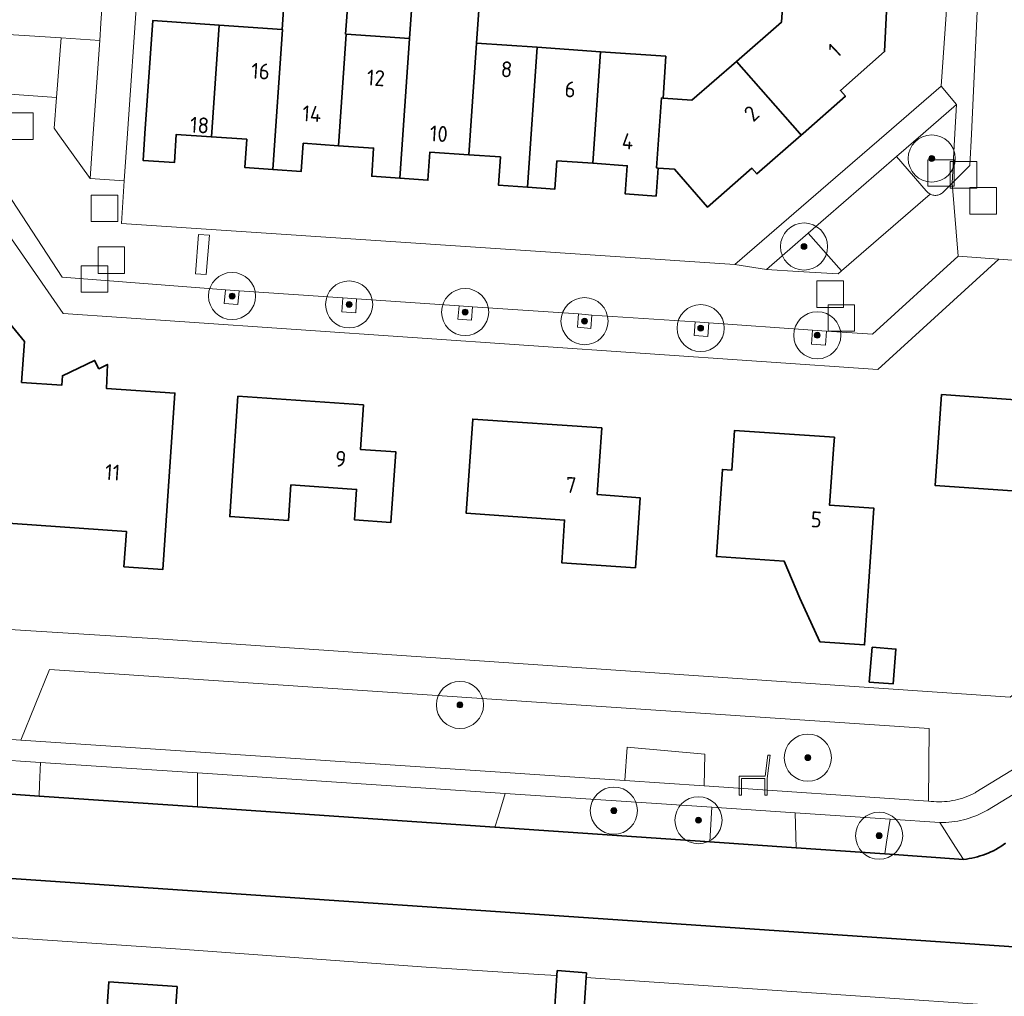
# Model space of a CAD drawing. Extents: x 154222 to 160093, y 456746 to 462495.
# Tile 150 of 254: x 158038 to 158121, y 461177 to 461260. Entities that reach past the tile are written whole.
import ezdxf
from ezdxf.enums import TextEntityAlignment as Align

# ---------------------------------------------------------------- set-up
doc = ezdxf.new("R2010")
doc.units = 0
doc.header["$LTSCALE"] = 0.75
doc.layers.get('0').update_dxf_attribs({"linetype": 'CONTINUOUS'})
for name, color, linetype, lineweight in [('B-XX-GK-BESCHOEIING-G', 252, 'GK-BESCHOEIING', 35), ('B-XX-GR-BEPLANTING_CULTUUR_BOSPLANTSOEN-GV', 252, 'CONTINUOUS', 18), ('B-XX-GR-BEPLANTING_CULTUUR_HEESTERS-GV', 252, 'CONTINUOUS', 18), ('B-XX-GR-BEPLANTING_CULTUUR_ROOS-GV', 252, 'CONTINUOUS', 18), ('B-XX-GR-BOOM-S', 252, 'CONTINUOUS', 25), ('B-XX-IE-MEUBILAIR_WEGMEUBILAIR-S', 252, 'CONTINUOUS', 25), ('B-XX-OG-BEBOUWING-GV', 6, 'CONTINUOUS', 35), ('B-XX-OG-BEBOUWING-T18', 1, 'CONTINUOUS', 18), ('B-XX-OG-TERREIN_CULTUURSCHEIDING-GV', 252, 'CONTINUOUS', 18), ('B-XX-OG-TERREIN_ERF-GV', 252, 'CONTINUOUS', 18), ('B-XX-OG-TERREIN_ONBEGROEID-GV', 252, 'CONTINUOUS', 18), ('B-XX-OG-WATER_SLOOT-GV', 252, 'CONTINUOUS', 18), ('B-XX-RI-GWA_RIOOLPUT-S', 252, 'CONTINUOUS', 25), ('B-XX-VH-VERHARDING_BETONSTRAATSTEEN-GV', 252, 'CONTINUOUS', 18), ('B-XX-VH-VERHARDING_TEGEL-GV', 252, 'CONTINUOUS', 18)]:
    doc.layers.add(name, color=color, linetype=linetype, lineweight=lineweight)
doc.styles.add('NLCS-ISO-M-T18', font='NLCS-ISO.ttf', dxfattribs={"height": 1.8})
doc.linetypes.add('GK-BESCHOEIING', pattern='A,30,-5,[1,NLCS.SHX,S=1,R=0,X=0,Y=0],-5', length=40)

# ---------------------------------------------------------------- blocks, each defined once
blk = doc.blocks.new('SRI-PUT_INSPECTIEPUT_RIOOLPUT-SO')
at = {"color": 0, "linetype": 'ByBlock', "lineweight": 18}
blk.add_lwpolyline([(-1.125, -1.125), (1.125, -1.125), (1.125, 1.125), (-1.125, 1.125)], close=True, dxfattribs=at)
blk = doc.blocks.new('SIE-WEG_ZITBANK-SO')
at = {"color": 0, "linetype": 'ByBlock', "lineweight": 18}
blk.add_lwpolyline([(-0.912, -1.631), (-0.912, -0.2), (1.088, -0.2), (1.088, -1.631), (1.288, -1.631), (1.288, -0.212), (1.536, 1.777), (1.335, 1.777), (1.113, 0), (-1.112, 0), (-1.112, -1.631)], close=True, dxfattribs=at)
blk = doc.blocks.new('SGR-BOOM_01-SO')
at = {"linetype": 'ByBlock', "lineweight": 18}
h = blk.add_hatch(color=0, dxfattribs=at)
h.dxf.hatch_style = 1
edge = h.paths.add_edge_path()
edge.add_arc((0, 0), 0.25, 0, 360)
at = {"color": 0, "linetype": 'ByBlock', "lineweight": 18}
for radius in [2, 0.25]:
    blk.add_circle((0, 0), radius, dxfattribs=at)

msp = doc.modelspace()

# ---------------------------------------------------------------- linework, layer by layer
at = {"layer": 'B-XX-GK-BESCHOEIING-G'}
for points in [[(158121.399, 461189.721), (158121.202, 461189.582), (158121.001, 461189.449), (158120.795, 461189.324), (158120.585, 461189.205), (158120.372, 461189.093), (158120.154, 461188.989), (158119.934, 461188.891), (158119.71, 461188.801), (158119.484, 461188.719), (158119.254, 461188.644), (158119.023, 461188.577), (158118.789, 461188.517), (158118.554, 461188.465), (158118.317, 461188.421), (158118.078, 461188.385), (158117.839, 461188.357), (158111.145, 461188.815), (158103.627, 461189.329), (158096.291, 461189.831), (158078.046, 461191.08), (158052.807, 461192.807), (158039.348, 461193.728), (158034.197, 461194.08)], [(158000, 461189.259), (158139.545, 461179.744)]]:
    msp.add_lwpolyline(points, dxfattribs=at)
at = {"layer": 'B-XX-GR-BEPLANTING_CULTUUR_BOSPLANTSOEN-GV'}
for points in [[(158121.804, 461202.126), (158049.462, 461207.093), (158036.421, 461207.913)], [(158035.344, 461198.656), (158037.808, 461198.49), (158040.233, 461204.492), (158114.908, 461199.461), (158114.863, 461193.312), (158115.088, 461193.284), (158115.313, 461193.263), (158115.54, 461193.251), (158115.766, 461193.246), (158115.993, 461193.25), (158116.219, 461193.261), (158116.445, 461193.281), (158116.67, 461193.308), (158116.894, 461193.344), (158117.116, 461193.387), (158117.337, 461193.438), (158117.556, 461193.497), (158117.772, 461193.563), (158117.986, 461193.637), (158118.198, 461193.719), (158118.406, 461193.808), (158118.611, 461193.905), (158118.813, 461194.008), (158118.895, 461194.053), (158133.242, 461202.797)], [(158134.026, 461201.181), (158119.864, 461192.53), (158119.705, 461192.442), (158119.482, 461192.326), (158119.256, 461192.216), (158119.026, 461192.115), (158118.793, 461192.02), (158118.557, 461191.933), (158118.318, 461191.854), (158118.077, 461191.782), (158117.834, 461191.718), (158117.589, 461191.661), (158117.342, 461191.613), (158117.094, 461191.572), (158116.844, 461191.539), (158116.594, 461191.514), (158116.343, 461191.498), (158116.091, 461191.489), (158115.84, 461191.488), (158117.17, 461189.405), (158117.839, 461188.357), (158118.078, 461188.385), (158118.317, 461188.421), (158118.554, 461188.465), (158118.789, 461188.517), (158119.023, 461188.577), (158119.255, 461188.644), (158119.484, 461188.719), (158119.71, 461188.801), (158119.934, 461188.891), (158120.154, 461188.989), (158120.372, 461189.093), (158120.585, 461189.205), (158120.795, 461189.324), (158121.001, 461189.449), (158121.202, 461189.582), (158121.399, 461189.721)], [(158036.284, 461181.74), (158051.349, 461180.72), (158072.222, 461179.213), (158081.772, 461178.586), (158083.309, 461178.485), (158083.338, 461178.906), (158085.832, 461178.733), (158085.803, 461178.321), (158086.987, 461178.243), (158107.859, 461176.835), (158122.774, 461175.815), (158123.295, 461175.779), (158123.398, 461180.845), (158000, 461189.259)]]:
    msp.add_lwpolyline(points, dxfattribs=at)
for points in [[(158095.875, 461197.294), (158089.285, 461197.871), (158089.081, 461195.045), (158095.825, 461194.591)], [(158052.804, 461195.691), (158039.465, 461196.581), (158039.389, 461194.727), (158039.348, 461193.728), (158052.807, 461192.807), (158052.806, 461193.809)], [(158096.481, 461192.779), (158078.92, 461193.95), (158078.345, 461192.062), (158078.046, 461191.08), (158096.291, 461189.831), (158096.355, 461190.829)], [(158111.622, 461191.769), (158103.551, 461192.307), (158103.601, 461190.334), (158103.627, 461189.329), (158111.145, 461188.815), (158111.305, 461189.806)]]:
    msp.add_lwpolyline(points, close=True, dxfattribs=at)
at = {"layer": 'B-XX-GR-BEPLANTING_CULTUUR_HEESTERS-GV'}
msp.add_lwpolyline([(158044.496, 461257.885), (158041.22, 461258.11), (158040.83, 461253.043), (158040.63, 461250.45), (158040.95, 461250), (158043.67, 461246.16), (158043.941, 461250)], close=True, dxfattribs=at)
at = {"layer": 'B-XX-GR-BEPLANTING_CULTUUR_ROOS-GV'}
for points in [[(158117.107, 461250), (158117.24, 461252.46), (158114.406, 461250), (158112.15, 461248.04), (158114.68, 461245.13), (158114.821, 461244.973), (158114.994, 461244.851), (158115.072, 461244.813), (158115.153, 461244.782), (158115.237, 461244.759), (158115.322, 461244.744), (158115.409, 461244.736), (158115.495, 461244.737), (158115.582, 461244.745), (158115.667, 461244.762), (158115.75, 461244.786), (158115.831, 461244.818), (158115.909, 461244.857), (158115.982, 461244.903), (158116.051, 461244.955), (158116.09, 461244.99), (158116.88, 461245.78)], [(158107.48, 461238.32), (158104.66, 461241.53), (158101.11, 461238.44), (158103.8, 461238.28), (158107.2, 461238.07)]]:
    msp.add_lwpolyline(points, close=True, dxfattribs=at)
at = {"layer": 'B-XX-OG-BEBOUWING-GV'}
for points in [[(158065.58, 461261.434), (158060.185, 461261.809), (158059.976, 461258.817), (158060.021, 461258.814), (158059.203, 461246.945), (158061.6, 461246.78), (158061.77, 461249.17), (158064.756, 461248.96), (158065.409, 461258.439), (158065.372, 461258.441)], [(158108.503, 461261.711), (158102.577, 461262.129), (158102.56, 461261.88), (158102.39, 461259.45), (158098.556, 461256.119), (158103.927, 461249.999), (158104.049, 461249.86), (158104.209, 461250), (158107.811, 461253.159), (158107.38, 461253.65), (158111.14, 461256.95), (158111.307, 461260.383), (158108.42, 461260.523)], [(158076.676, 461260.462), (158070.988, 461260.854), (158070.796, 461258.064), (158069.978, 461246.195), (158072.36, 461246.03), (158072.53, 461248.42), (158075.829, 461248.194), (158076.482, 461257.669)], [(158054.635, 461259.188), (158049, 461259.58), (158048.33, 461250), (158048.17, 461247.71), (158050.83, 461247.53), (158050.99, 461249.92), (158053.981, 461249.71)], [(158059.976, 461258.817), (158054.635, 461259.188), (158053.981, 461249.71), (158056.98, 461249.5), (158056.81, 461247.11), (158059.203, 461246.945), (158060.021, 461258.814)], [(158070.796, 461258.064), (158065.409, 461258.439), (158064.756, 461248.96), (158067.75, 461248.75), (158067.59, 461246.36), (158069.978, 461246.195)], [(158081.63, 461257.311), (158076.482, 461257.669), (158075.829, 461248.194), (158078.52, 461248.01), (158078.35, 461245.61), (158080.812, 461245.44)], [(158087.017, 461256.936), (158081.63, 461257.311), (158080.812, 461245.44), (158083.14, 461245.28), (158083.31, 461247.67), (158086.364, 461247.461)], [(158092.57, 461256.55), (158087.017, 461256.936), (158086.364, 461247.461), (158089.29, 461247.26), (158089.12, 461244.86), (158091.74, 461244.68), (158091.9, 461247.06), (158091.781, 461247.068), (158092.194, 461253.009), (158092.33, 461253)], [(158103.927, 461249.999), (158098.556, 461256.119), (158094.77, 461252.83), (158092.33, 461253), (158092.194, 461253.009), (158091.781, 461247.068), (158091.9, 461247.06), (158093.31, 461246.96), (158096.1, 461243.75), (158099.86, 461247.05), (158100.29, 461246.56), (158104.049, 461249.86)], [(158036.057, 461234.816), (158034.298, 461234.938), (158033.819, 461228.135), (158035.855, 461228.051), (158035.851, 461227.992), (158035.079, 461217.014), (158046.76, 461216.199), (158046.551, 461213.207), (158049.863, 461212.977), (158050.884, 461227.95), (158045.065, 461228.354), (158045.148, 461230.389), (158044.419, 461230.018), (158044.058, 461230.721), (158041.325, 461229.428), (158041.268, 461228.618), (158037.861, 461228.854), (158038.105, 461232.324)], [(158131.43, 461232.53), (158126.16, 461232.91), (158125.75, 461227.13), (158115.97, 461227.829), (158115.42, 461220.11), (158122.38, 461219.61), (158122.27, 461218.14), (158126.33, 461217.85), (158126.34, 461217.97), (158130.27, 461217.69)], [(158066.9, 461226.95), (158056.23, 461227.68), (158055.74, 461220.5), (158055.533, 461217.469), (158060.518, 461217.124), (158060.725, 461220.156), (158066.31, 461219.77), (158066.13, 461217.18), (158069.22, 461216.97), (158069.64, 461222.95), (158066.64, 461223.16)], [(158087.13, 461224.99), (158076.17, 461225.74), (158075.62, 461217.74), (158083.97, 461217.17), (158083.72, 461213.54), (158089.974, 461213.119), (158090.37, 461219.07), (158086.74, 461219.34)], [(158106.87, 461224.2), (158098.4, 461224.78), (158098.17, 461221.41), (158097.37, 461221.47), (158096.86, 461214.07), (158102.617, 461213.677), (158103.942, 461210.538), (158105.648, 461206.831), (158109.439, 461206.572), (158109.78, 461211.56), (158110.23, 461218.17), (158106.472, 461218.43), (158106.825, 461223.547)], [(158110.072, 461206.369), (158109.834, 461203.413), (158111.859, 461203.249), (158112.098, 461206.206)], [(158085.832, 461178.733), (158083.338, 461178.906), (158083.309, 461178.485), (158083.128, 461175.894), (158085.622, 461175.72), (158085.803, 461178.321)], [(158051.08, 461177.565), (158045.268, 461177.964), (158044.609, 461168.378), (158035.425, 461169.01), (158035.313, 461169.016), (158034.873, 461162.881), (158034.636, 461162.898), (158034.523, 461161.227), (158034.15, 461155.794), (158038.097, 461155.523), (158038.58, 461162.559), (158041.893, 461162.331), (158041.778, 461160.66), (158049.879, 461160.103), (158050.016, 461162.084)]]:
    msp.add_lwpolyline(points, close=True, dxfattribs=at)
at = {"layer": 'B-XX-OG-TERREIN_CULTUURSCHEIDING-GV'}
for points in [[(158114.908, 461199.461), (158040.233, 461204.492), (158037.808, 461198.49), (158089.081, 461195.045), (158089.285, 461197.871), (158095.875, 461197.294), (158095.825, 461194.591), (158114.863, 461193.312)], [(158078.92, 461193.95), (158052.804, 461195.691), (158052.806, 461193.809), (158052.807, 461192.807), (158078.046, 461191.08), (158078.345, 461192.062)], [(158103.551, 461192.307), (158096.481, 461192.779), (158096.355, 461190.829), (158096.291, 461189.831), (158103.627, 461189.329), (158103.601, 461190.334)], [(158115.84, 461191.488), (158111.622, 461191.769), (158111.305, 461189.806), (158111.145, 461188.815), (158117.839, 461188.357), (158117.17, 461189.405)]]:
    msp.add_lwpolyline(points, close=True, dxfattribs=at)
msp.add_lwpolyline([(158034.197, 461194.08), (158039.348, 461193.728), (158039.389, 461194.727), (158039.465, 461196.581), (158035.216, 461196.864)], dxfattribs=at)
at = {"layer": 'B-XX-OG-TERREIN_ERF-GV'}
for points in [[(158048.49, 461273.69), (158046.842, 461250), (158046.561, 461245.962), (158046.33, 461242.35), (158098.43, 461238.86), (158106.354, 461245.716), (158111.306, 461250), (158115.93, 461254), (158119.154, 461300.267)], [(158111.307, 461260.383), (158111.14, 461256.95), (158107.38, 461253.65), (158107.811, 461253.159), (158104.209, 461250), (158104.049, 461249.86), (158100.29, 461246.56), (158099.86, 461247.05), (158096.1, 461243.75), (158093.31, 461246.96), (158091.9, 461247.06), (158091.74, 461244.68), (158089.12, 461244.86), (158089.29, 461247.26), (158086.364, 461247.461), (158083.31, 461247.67), (158083.14, 461245.28), (158080.812, 461245.44), (158078.35, 461245.61), (158078.52, 461248.01), (158075.829, 461248.194), (158072.53, 461248.42), (158072.36, 461246.03), (158069.978, 461246.195), (158067.59, 461246.36), (158067.75, 461248.75), (158064.756, 461248.96), (158061.77, 461249.17), (158061.6, 461246.78), (158059.203, 461246.945), (158056.81, 461247.11), (158056.98, 461249.5), (158053.981, 461249.71), (158050.99, 461249.92), (158050.83, 461247.53), (158048.17, 461247.71), (158048.33, 461250), (158049, 461259.58), (158054.635, 461259.188), (158059.976, 461258.817), (158060.185, 461261.809)], [(158076.676, 461260.462), (158076.482, 461257.669), (158081.63, 461257.311), (158087.017, 461256.936), (158092.57, 461256.55), (158092.33, 461253), (158094.77, 461252.83), (158098.556, 461256.119), (158102.39, 461259.45), (158102.56, 461261.88)], [(158033.55, 461258.61), (158041.22, 461258.11), (158044.496, 461257.885), (158044.6, 461259.36), (158044.738, 461261.406)], [(158065.58, 461261.434), (158065.372, 461258.441), (158065.409, 461258.439), (158070.796, 461258.064), (158070.988, 461260.854)], [(158036.421, 461207.913), (158049.462, 461207.093), (158121.804, 461202.126), (158129.681, 461208.622), (158147.633, 461207.308), (158152.294, 461206.658), (158154.332, 461234.559), (158149.654, 461234.904), (158149.824, 461237.228), (158128.085, 461238.795), (158120.839, 461239.317), (158110.559, 461229.962), (158051.301, 461234.031), (158041.385, 461234.711), (158034.102, 461245.193)], [(158083.128, 461175.894), (158083.309, 461178.485), (158081.772, 461178.586), (158072.222, 461179.213), (158051.349, 461180.72), (158036.284, 461181.74)], [(158035.425, 461169.01), (158044.609, 461168.378), (158045.268, 461177.964), (158051.08, 461177.565), (158050.016, 461162.084), (158049.879, 461160.103), (158041.778, 461160.66), (158041.893, 461162.331), (158038.58, 461162.559), (158038.097, 461155.523), (158034.15, 461155.794)], [(158122.774, 461175.815), (158107.859, 461176.835), (158086.987, 461178.243), (158085.803, 461178.321), (158085.622, 461175.72)]]:
    msp.add_lwpolyline(points, dxfattribs=at)
for points in [[(158036.057, 461234.816), (158038.105, 461232.324), (158037.861, 461228.854), (158041.268, 461228.618), (158041.325, 461229.428), (158044.058, 461230.721), (158044.419, 461230.018), (158045.148, 461230.389), (158045.065, 461228.354), (158050.884, 461227.95), (158049.863, 461212.977), (158046.551, 461213.207), (158046.76, 461216.199), (158035.079, 461217.014), (158035.851, 461227.992), (158035.855, 461228.051), (158033.819, 461228.135), (158034.298, 461234.938)], [(158131.43, 461232.53), (158130.27, 461217.69), (158126.34, 461217.97), (158126.33, 461217.85), (158122.27, 461218.14), (158122.38, 461219.61), (158115.42, 461220.11), (158115.97, 461227.829), (158125.75, 461227.13), (158126.16, 461232.91)], [(158066.9, 461226.95), (158066.64, 461223.16), (158069.64, 461222.95), (158069.22, 461216.97), (158066.13, 461217.18), (158066.31, 461219.77), (158060.725, 461220.156), (158060.518, 461217.124), (158055.533, 461217.469), (158055.74, 461220.5), (158056.23, 461227.68)], [(158087.13, 461224.99), (158086.74, 461219.34), (158090.37, 461219.07), (158089.974, 461213.119), (158083.72, 461213.54), (158083.97, 461217.17), (158075.62, 461217.74), (158076.17, 461225.74)], [(158106.87, 461224.2), (158106.825, 461223.547), (158106.472, 461218.43), (158110.23, 461218.17), (158109.78, 461211.56), (158109.439, 461206.572), (158105.648, 461206.831), (158103.942, 461210.538), (158102.617, 461213.677), (158096.86, 461214.07), (158097.37, 461221.47), (158098.17, 461221.41), (158098.4, 461224.78)], [(158110.072, 461206.369), (158112.098, 461206.206), (158111.859, 461203.249), (158109.834, 461203.413)]]:
    msp.add_lwpolyline(points, close=True, dxfattribs=at)
at = {"layer": 'B-XX-OG-TERREIN_ONBEGROEID-GV'}
for points in [[(158056.32, 461236.64), (158055.16, 461236.73), (158055.07, 461235.57), (158056.23, 461235.48)], [(158066.31, 461235.95), (158065.13, 461236.03), (158065.05, 461234.85), (158066.23, 461234.77)], [(158076.15, 461235.28), (158075, 461235.37), (158074.91, 461234.22), (158076.06, 461234.13)], [(158086.29, 461234.58), (158085.15, 461234.68), (158085.05, 461233.54), (158086.19, 461233.44)], [(158096.22, 461233.91), (158095.06, 461233.99), (158094.98, 461232.83), (158096.14, 461232.75)], [(158106.19, 461233.21), (158105.01, 461233.29), (158104.93, 461232.11), (158106.11, 461232.03)]]:
    msp.add_lwpolyline(points, close=True, dxfattribs=at)
at = {"layer": 'B-XX-OG-WATER_SLOOT-GV'}
for points in [[(158121.399, 461189.721), (158121.202, 461189.582), (158121.001, 461189.449), (158120.795, 461189.324), (158120.585, 461189.205), (158120.372, 461189.093), (158120.154, 461188.989), (158119.934, 461188.891), (158119.71, 461188.801), (158119.484, 461188.719), (158119.255, 461188.644), (158119.023, 461188.577), (158118.789, 461188.517), (158118.554, 461188.465), (158118.317, 461188.421), (158118.078, 461188.385), (158117.839, 461188.357), (158111.145, 461188.815), (158103.627, 461189.329), (158096.291, 461189.831), (158078.046, 461191.08), (158052.807, 461192.807), (158039.348, 461193.728), (158034.197, 461194.08)], [(158000, 461189.259), (158123.398, 461180.845)]]:
    msp.add_lwpolyline(points, dxfattribs=at)
at = {"layer": 'B-XX-VH-VERHARDING_BETONSTRAATSTEEN-GV'}
for points in [[(158119.24, 461265.91), (158118.505, 461249.925), (158118.363, 461247.263), (158116.88, 461245.78), (158117.397, 461239.565), (158120.839, 461239.317), (158128.085, 461238.795), (158128.542, 461245.201), (158128.054, 461245.751), (158125.108, 461249.07), (158122.773, 461251.701), (158123.82, 461252.63), (158123.97, 461254.95), (158125.52, 461279.76)], [(158035.328, 461246.912), (158041.305, 461237.805), (158055.16, 461236.73), (158056.32, 461236.64), (158065.13, 461236.03), (158066.31, 461235.95), (158075, 461235.37), (158076.15, 461235.28), (158085.15, 461234.68), (158086.29, 461234.58), (158095.06, 461233.99), (158096.22, 461233.91), (158105.01, 461233.29), (158106.19, 461233.21), (158110.121, 461232.944), (158117.397, 461239.565), (158116.88, 461245.78), (158116.09, 461244.99), (158116.051, 461244.955), (158115.982, 461244.903), (158115.909, 461244.857), (158115.831, 461244.818), (158115.75, 461244.786), (158115.667, 461244.762), (158115.582, 461244.745), (158115.495, 461244.737), (158115.409, 461244.736), (158115.322, 461244.744), (158115.237, 461244.759), (158115.153, 461244.782), (158115.072, 461244.813), (158114.994, 461244.851), (158107.48, 461238.32), (158107.2, 461238.07), (158103.8, 461238.28), (158101.11, 461238.44), (158098.43, 461238.86), (158046.33, 461242.35), (158046.561, 461245.962), (158043.67, 461246.16), (158040.95, 461250), (158040.63, 461250.45), (158040.83, 461253.043), (158017.829, 461254.69)], [(158034.102, 461245.193), (158041.385, 461234.711), (158051.301, 461234.031), (158110.559, 461229.962), (158120.839, 461239.317), (158117.397, 461239.565), (158110.121, 461232.944), (158106.19, 461233.21), (158106.11, 461232.03), (158104.93, 461232.11), (158105.01, 461233.29), (158096.22, 461233.91), (158096.14, 461232.75), (158094.98, 461232.83), (158095.06, 461233.99), (158086.29, 461234.58), (158086.19, 461233.44), (158085.05, 461233.54), (158085.15, 461234.68), (158076.15, 461235.28), (158076.06, 461234.13), (158074.91, 461234.22), (158075, 461235.37), (158066.31, 461235.95), (158066.23, 461234.77), (158065.05, 461234.85), (158065.13, 461236.03), (158056.32, 461236.64), (158056.23, 461235.48), (158055.07, 461235.57), (158055.16, 461236.73), (158041.305, 461237.805), (158035.328, 461246.912)]]:
    msp.add_lwpolyline(points, dxfattribs=at)
for points in [[(158052.624, 461238.064), (158052.889, 461241.428), (158053.814, 461241.361), (158053.53, 461238.032)], [(158053.814, 461241.361), (158052.889, 461241.428), (158052.624, 461238.064), (158053.53, 461238.032)]]:
    msp.add_lwpolyline(points, close=True, dxfattribs=at)
at = {"layer": 'B-XX-VH-VERHARDING_TEGEL-GV'}
for points in [[(158119.154, 461300.267), (158115.93, 461254), (158117.24, 461252.46), (158117.107, 461250), (158116.88, 461245.78), (158118.363, 461247.263), (158118.505, 461249.925), (158119.24, 461265.91)], [(158044.738, 461261.406), (158044.6, 461259.36), (158044.496, 461257.885), (158043.941, 461250), (158043.67, 461246.16), (158046.561, 461245.962), (158046.842, 461250), (158048.49, 461273.69)], [(158017.829, 461254.69), (158040.83, 461253.043), (158041.22, 461258.11), (158033.55, 461258.61)], [(158133.242, 461202.797), (158118.895, 461194.053), (158118.813, 461194.008), (158118.611, 461193.905), (158118.406, 461193.808), (158118.198, 461193.719), (158117.986, 461193.637), (158117.772, 461193.563), (158117.556, 461193.497), (158117.337, 461193.438), (158117.116, 461193.387), (158116.894, 461193.344), (158116.67, 461193.308), (158116.445, 461193.281), (158116.219, 461193.261), (158115.993, 461193.25), (158115.766, 461193.246), (158115.54, 461193.251), (158115.313, 461193.263), (158115.088, 461193.284), (158114.863, 461193.312), (158095.825, 461194.591), (158089.081, 461195.045), (158037.808, 461198.49), (158035.344, 461198.656)], [(158035.216, 461196.864), (158039.465, 461196.581), (158052.804, 461195.691), (158078.92, 461193.95), (158096.481, 461192.779), (158103.551, 461192.307), (158111.622, 461191.769), (158115.84, 461191.488), (158116.091, 461191.489), (158116.343, 461191.498), (158116.594, 461191.514), (158116.844, 461191.539), (158117.094, 461191.572), (158117.342, 461191.613), (158117.589, 461191.661), (158117.834, 461191.718), (158118.077, 461191.782), (158118.318, 461191.854), (158118.557, 461191.933), (158118.793, 461192.02), (158119.026, 461192.115), (158119.256, 461192.216), (158119.482, 461192.326), (158119.705, 461192.442), (158119.864, 461192.53), (158134.026, 461201.181)]]:
    msp.add_lwpolyline(points, dxfattribs=at)
for points in [[(158117.24, 461252.46), (158115.93, 461254), (158111.306, 461250), (158106.354, 461245.716), (158098.43, 461238.86), (158101.11, 461238.44), (158104.66, 461241.53), (158112.15, 461248.04), (158114.406, 461250)], [(158114.68, 461245.13), (158112.15, 461248.04), (158104.66, 461241.53), (158107.48, 461238.32), (158114.994, 461244.851), (158114.821, 461244.973)]]:
    msp.add_lwpolyline(points, close=True, dxfattribs=at)

# ---------------------------------------------------------------- block references
at = {"layer": 'B-XX-GR-BOOM-S'}
for p in [(158115.14, 461247.873), (158104.297, 461240.395), (158055.73, 461236.19), (158065.67, 461235.48), (158075.52, 461234.83), (158085.66, 461234.06), (158095.52, 461233.47), (158105.42, 461232.86), (158075.08, 461201.47), (158104.62, 461196.99), (158088.151, 461192.492), (158095.331, 461191.68), (158110.673, 461190.365)]:
    msp.add_blockref('SGR-BOOM_01-SO', p, dxfattribs=at)
at = {"layer": 'B-XX-IE-MEUBILAIR_WEGMEUBILAIR-S'}
msp.add_blockref('SIE-WEG_ZITBANK-SO', (158099.891, 461195.425), dxfattribs=at)
at = {"layer": 'B-XX-RI-GWA_RIOOLPUT-S'}
for p in [(158037.71, 461250.621), (158115.928, 461246.641), (158117.84, 461246.48), (158044.894, 461243.646), (158119.51, 461244.27), (158045.476, 461239.243), (158044.05, 461237.64), (158106.518, 461236.354), (158107.47, 461234.32)]:
    msp.add_blockref('SRI-PUT_INSPECTIEPUT_RIOOLPUT-SO', p, dxfattribs=at)

# ---------------------------------------------------------------- texts
at = {"layer": 'B-XX-OG-BEBOUWING-T18', "style": 'NLCS-ISO-M-T18'}
for s, rotation, p in [('1', 43.4, (158106.889, 461257.046)), ('16', 356.4, (158058.149, 461255.288)), ('8', 356.4, (158079.042, 461255.444)), ('12', 356.4, (158067.941, 461254.715)), ('6', 356.4, (158084.441, 461253.742)), ('14', 356.4, (158062.507, 461251.675)), ('2', 43.4, (158099.838, 461251.696)), ('18', 356.4, (158052.973, 461250.702)), ('10', 356.4, (158073.288, 461249.972)), ('4', 356.4, (158089.319, 461249.33)), ('9', 355.9, (158064.956, 461222.362)), ('11', 355.9, (158045.587, 461221.223)), ('7', 355.9, (158084.507, 461220.14)), ('5', 355.9, (158105.34, 461217.219))]:
    msp.add_text(s, height=1.35, rotation=rotation, dxfattribs=at).set_placement(p, align=Align.MIDDLE_CENTER)

doc.saveas('drawing.dxf')
